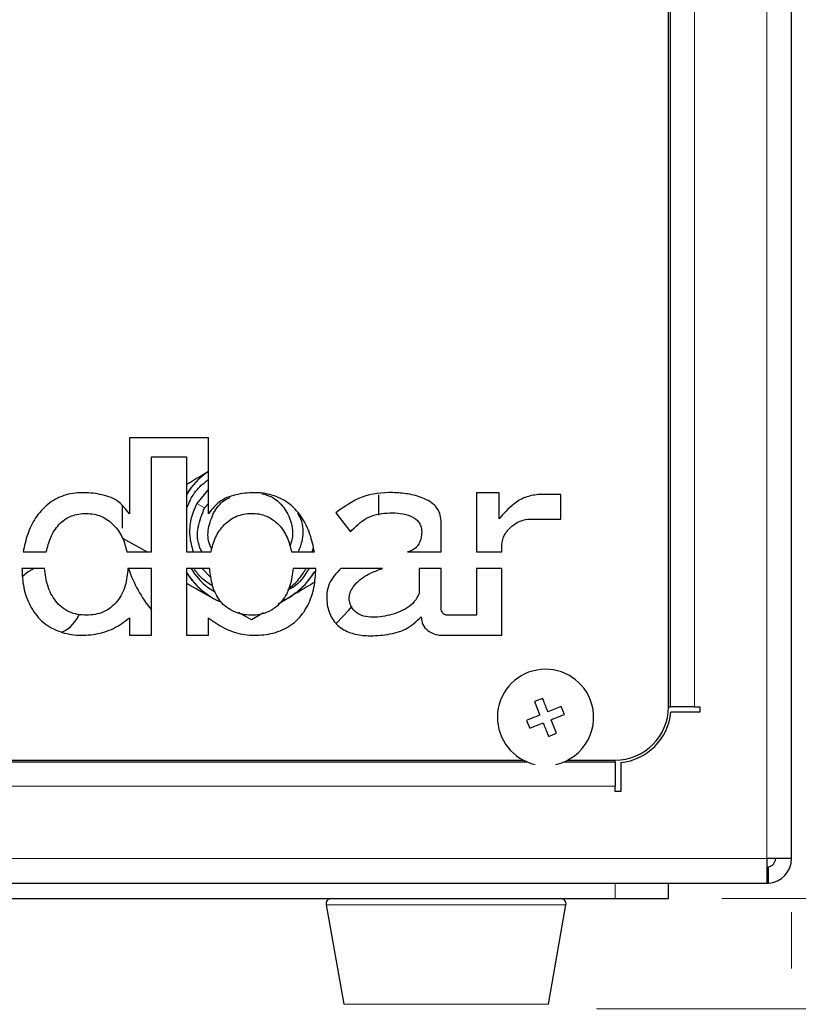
# Model space of a CAD drawing. Header units: millimetres. Extents: x 1 to 419, y 2 to 295.
# Tile 51 of 56: x 326 to 340, y 131 to 149. Entities that reach past the tile are written whole.
import ezdxf

# ---------------------------------------------------------------- set-up
doc = ezdxf.new("R2010")
doc.units = ezdxf.units.MM
doc.styles.add('SLDTEXTSTYLE0', font='TXT', dxfattribs={"width": 0.605})
doc.dimstyles.new('SLDDIMSTYLE0', dxfattribs={"dimtxt": 2.5, "dimasz": 3, "dimexe": 0, "dimexo": 0.0625, "dimtad": 1, "dimdec": 0, "dimlfac": 5, "dimrnd": 1e-09, "dimzin": 12, "dimdsep": 46, "dimtxsty": 'SLDTEXTSTYLE0', "dimsah": 1, "dimcen": 0.09, "dimadec": 0, "dimazin": 3, "dimtfac": 1, "dimtmove": 0, "dimatfit": 0, "dimfxl": 1, "dimfrac": 2, "dimtolj": 1, "dimtzin": 12, "dimarcsym": 0})
doc.dimstyles.new('SLDDIMSTYLE1', dxfattribs={"dimtxt": 2.5, "dimasz": 3, "dimexe": 0, "dimexo": 0.0625, "dimtad": 1, "dimlfac": 5, "dimrnd": 1e-09, "dimzin": 12, "dimdsep": 46, "dimtxsty": 'SLDTEXTSTYLE0', "dimsah": 1, "dimcen": 0.09, "dimadec": 0, "dimazin": 3, "dimtfac": 1, "dimtofl": 0, "dimtmove": 0, "dimatfit": 3, "dimfxl": 1, "dimfrac": 2, "dimtolj": 1, "dimtzin": 12, "dimarcsym": 0})

# ---------------------------------------------------------------- blocks, each defined once
blk = doc.blocks.new('_D')
at = {"color": 7, "linetype": 'Continuous', "lineweight": 18}
for p, q in [((354.473, 157.649), (354.473, 163.649)), ((340.786, 157.649), (355.473, 157.649)), ((354.473, 132.561), (354.473, 157.649)), ((338.946, 132.561), (355.473, 132.561)), ((354.473, 132.561), (354.473, 126.561))]:
    blk.add_line(p, q, dxfattribs=at)
for points in [[(354.473, 157.649), (354.973, 160.649), (353.973, 160.649)], [(354.473, 132.561), (353.973, 129.561), (354.973, 129.561)]]:
    blk.add_solid(points, dxfattribs=at)
at = {"color": 7, "linetype": 'Continuous', "lineweight": 18, "char_height": 2.5, "attachment_point": 1, "rotation": 90, "style": 'SLDTEXTSTYLE0'}
for s, insert in [('mm (5 in)', (351.251, 141.18)), ('125', (351.251, 134.513))]:
    blk.add_mtext(s, dxfattribs=dict(at, insert=insert))
blk = doc.blocks.new('_D_1')
at = {"color": 7, "linetype": 'Continuous', "lineweight": 18}
for p, q in [((363.908, 157.649), (363.908, 163.649)), ((340.786, 157.649), (364.908, 157.649)), ((363.908, 130.501), (363.908, 157.649)), ((336.602, 130.501), (353.723, 130.501)), ((355.223, 130.501), (364.908, 130.501)), ((363.908, 130.501), (363.908, 124.501))]:
    blk.add_line(p, q, dxfattribs=at)
for points in [[(363.908, 157.649), (364.408, 160.649), (363.408, 160.649)], [(363.908, 130.501), (363.408, 127.501), (364.408, 127.501)]]:
    blk.add_solid(points, dxfattribs=at)
at = {"color": 7, "linetype": 'Continuous', "lineweight": 18, "char_height": 2.5, "attachment_point": 1, "rotation": 90, "style": 'SLDTEXTSTYLE0'}
for s, insert in [('mm (5,4 in)', (360.686, 138.717)), ('136', (360.686, 132.051))]:
    blk.add_mtext(s, dxfattribs=dict(at, insert=insert))
blk = doc.blocks.new('_D_2')
at = {"color": 7, "linetype": 'Continuous', "lineweight": 18}
for p, q in [((259.046, 132.309), (259.046, 119.501)), ((340.246, 132.309), (340.246, 131.251)), ((340.246, 129.751), (340.246, 119.501)), ((259.046, 120.501), (340.246, 120.501))]:
    blk.add_line(p, q, dxfattribs=at)
for points in [[(259.046, 120.501), (262.046, 120.001), (262.046, 121.001)], [(340.246, 120.501), (337.246, 121.001), (337.246, 120.001)]]:
    blk.add_solid(points, dxfattribs=at)
at = {"color": 7, "linetype": 'Continuous', "lineweight": 18, "char_height": 2.5, "attachment_point": 1, "style": 'SLDTEXTSTYLE0'}
for s, insert in [('mm (16 in)', (294.766, 123.724)), ('406', (288.099, 123.724))]:
    blk.add_mtext(s, dxfattribs=dict(at, insert=insert))

msp = doc.modelspace()

# ---------------------------------------------------------------- linework, layer by layer
at = {"color": 8, "linetype": 'Continuous', "lineweight": 18}
for p, q in [((339.7861, 157.1889), (339.7861, 133.3089)), ((337.9743, 136.1489), (337.9743, 154.3489)), ((337.9851, 154.3489), (337.9851, 136.1489)), ((338.4294, 154.3489), (338.4294, 136.1489)), ((329.2701, 139.867), (329.1231, 139.9491)), ((335.3204, 135.1099), (299.9717, 135.1099)), ((299.9982, 135.1206), (335.2939, 135.1206)), ((336.9461, 135.1099), (335.9717, 135.1099)), ((335.9982, 135.1206), (336.9461, 135.1206)), ((336.9461, 134.6655), (262.3461, 134.6655)), ((339.7861, 133.3089), (259.5061, 133.3089)), ((336.9461, 132.5612), (336.9461, 132.8489)), ((335.2468, 132.4439), (331.5435, 132.4439)), ((336.0286, 132.4439), (335.2468, 132.4439)), ((331.8715, 130.5839), (335.0331, 130.5839)), ((335.0331, 130.5839), (335.7006, 130.5839))]:
    msp.add_line(p, q, dxfattribs=at)
at = {"color": 7, "linetype": 'Continuous', "lineweight": 25}
for p, q in [((340.2461, 133.3089), (340.2461, 157.1889)), ((337.9461, 136.1489), (337.9461, 154.3489)), ((329.3407, 141.178), (327.8644, 141.178)), ((327.8644, 141.178), (327.8644, 139.7561)), ((329.3407, 139.7576), (329.3407, 141.178)), ((328.2754, 139.0429), (328.2754, 140.8188)), ((328.2754, 140.8188), (328.9302, 140.8188)), ((328.9302, 140.8188), (328.9302, 139.0429)), ((329.3407, 140.2171), (329.1232, 139.9491)), ((332.5261, 139.7295), (332.5261, 140.113)), ((334.7768, 140.1488), (334.3541, 140.1488)), ((334.3541, 140.1488), (334.3541, 139.0429)), ((334.7768, 139.6606), (334.7768, 140.1488)), ((335.9294, 140.1158), (335.5088, 140.1158)), ((335.9294, 139.655), (335.9294, 140.1158)), ((328.9903, 139.9733), (329.004, 140.0157)), ((329.3407, 139.9498), (329.2701, 139.867)), ((327.7261, 139.9023), (327.7261, 139.4889)), ((331.7242, 139.7739), (331.9975, 139.4167)), ((333.6937, 139.0429), (333.6937, 139.625)), ((335.3082, 139.655), (335.9294, 139.655)), ((327.7365, 139.2981), (328.1935, 139.0429)), ((325.8771, 139.0429), (326.3094, 139.0429)), ((327.8182, 139.0429), (328.2754, 139.0429)), ((328.9302, 139.0429), (329.3874, 139.0429)), ((330.8952, 139.0429), (331.3249, 139.0429)), ((331.2826, 139.0429), (331.3055, 139.1192)), ((333.0638, 139.0429), (333.6937, 139.0429)), ((334.3541, 139.0429), (334.8261, 139.0429)), ((334.8261, 139.0429), (334.8261, 139.1724)), ((326.2781, 138.733), (325.8544, 138.733)), ((328.2749, 138.733), (327.838, 138.733)), ((328.2749, 137.4889), (328.2749, 138.733)), ((329.3661, 138.733), (328.9302, 138.733)), ((328.9302, 138.733), (328.9302, 137.4889)), ((329.2281, 138.733), (329.3958, 138.5558)), ((331.3524, 138.733), (330.9263, 138.733)), ((332.5949, 138.733), (331.8153, 138.733)), ((333.2833, 138.733), (333.2833, 138.2656)), ((333.6937, 138.733), (333.2833, 138.733)), ((333.6937, 137.9801), (333.6937, 138.733)), ((334.3536, 138.733), (334.3536, 137.8597)), ((334.8261, 138.733), (334.3536, 138.733)), ((334.8261, 137.4889), (334.8261, 138.733)), ((329.3251, 138.3837), (329.475, 138.2934)), ((329.5732, 138.1027), (329.4433, 138.1667)), ((330.8432, 138.1865), (330.646, 138.0689)), ((330.8432, 138.1865), (330.7352, 138.1284)), ((330.1489, 137.7725), (329.9041, 137.9093)), ((330.3724, 137.9057), (330.1489, 137.7725)), ((327.8644, 137.811), (327.8644, 137.4889)), ((329.3407, 137.4889), (329.3407, 137.8099)), ((334.3536, 137.8597), (333.8151, 137.8597)), ((327.8644, 137.4889), (328.2749, 137.4889)), ((328.9302, 137.4889), (329.3407, 137.4889)), ((333.6592, 137.4889), (334.8261, 137.4889)), ((335.5904, 136.3036), (335.4419, 136.2442)), ((335.4419, 136.2442), (335.5421, 135.9935)), ((335.9414, 136.1531), (335.6907, 136.0529)), ((336.0008, 136.0045), (335.9414, 136.1531)), ((337.9461, 136.1489), (337.9743, 136.1489)), ((337.9743, 136.1489), (337.9851, 136.1489)), ((338.4294, 136.1489), (337.9851, 136.1489)), ((338.4294, 136.1489), (338.5344, 136.1489)), ((338.5344, 136.1489), (338.5344, 136.0439)), ((335.2914, 135.8933), (335.3508, 135.7447)), ((335.8502, 135.6536), (335.75, 135.9043)), ((338.5344, 136.0439), (337.9908, 136.0439)), ((335.3508, 135.7447), (335.6015, 135.8449)), ((335.7017, 135.5942), (335.8502, 135.6536)), ((300.0584, 135.1489), (335.2337, 135.1489)), ((336.0584, 135.1489), (336.9461, 135.1489)), ((336.9461, 135.1206), (336.9461, 135.1489)), ((336.9461, 135.1099), (336.9461, 135.1206)), ((336.9461, 135.1099), (336.9461, 134.6655)), ((337.0511, 135.1042), (337.0511, 134.5605)), ((336.9461, 134.5605), (336.9461, 134.6655)), ((337.0511, 134.5605), (336.9461, 134.5605)), ((339.7861, 133.3089), (339.7861, 132.8489)), ((340.2461, 133.3089), (339.7861, 133.3089)), ((339.8143, 132.8498), (339.8143, 133.1514)), ((259.5061, 132.8489), (339.7861, 132.8489)), ((337.9461, 132.5612), (337.9461, 132.8489)), ((262.3461, 132.5612), (336.9461, 132.5612)), ((336.9461, 132.5612), (337.9461, 132.5612)), ((331.5435, 132.4439), (331.8715, 130.5839)), ((335.7006, 130.5839), (336.0286, 132.4439))]:
    msp.add_line(p, q, dxfattribs=at)
at = {"color": 7, "linetype": 'Continuous', "lineweight": 25, "flags": 128}
for points in [[(326.0861, 138.733), (325.9705, 138.673), (325.863, 138.585)], [(331.7395, 137.7122), (331.9646, 137.9462), (332.0293, 138.0268)]]:
    msp.add_lwpolyline(points, dxfattribs=at)
at = {"color": 7, "linetype": 'Continuous', "lineweight": 25}
for centre, radius, start, end in [((330.1261, 139.3889), 1.4, 124.12419, 148.66895), ((330.1261, 139.3889), 1.397, 124.20761, 148.87166), ((330.1261, 139.4889), 2.4, 198.3585, 219.52743), ((330.1261, 139.3889), 1.397, 211.12834, 245.28865), ((330.1261, 139.3889), 1.4, 211.33105, 240.81109), ((330.1261, 139.3889), 1.2852, 210.68641, 231.45109), ((330.1261, 139.3889), 1.397, 296.31863, 329.47612), ((330.1261, 139.3889), 1.4, 300.81109, 329.47625), ((326.3261, 138.1289), 0.65, 296.193, 337.96301), ((335.6461, 135.9489), 0.9, 21.78679, 257.74498), ((335.6461, 135.9489), 0.9, 282.25502, 21.78679), ((336.9461, 136.1489), 1, 270, 0), ((336.9461, 136.1489), 1.05, 275.73917, 354.26083), ((339.7861, 133.3089), 0.46, 273.5252, 0), ((339.7861, 133.3089), 0.16, 280.18207, 0), ((339.7861, 133.3089), 0.16, 270, 280.18207), ((339.7861, 133.3089), 0.46, 270, 273.5252), ((331.642, 132.4612), 0.1, 90, 190), ((335.9301, 132.4612), 0.1, 350, 90)]:
    msp.add_arc(centre, radius, start, end, dxfattribs=at)
for points, knots in [([(328.9302, 140.3058), (328.9547, 140.3204), (329.0783, 140.3941), (329.2202, 140.4787), (329.3344, 140.5468), (329.3407, 140.5506)], [0, 0, 0, 0, 0.1892436, 0.955311, 1, 1, 1, 1]), ([(328.9302, 139.8399), (328.9581, 139.9099), (329.0238, 140.0751), (329.1684, 140.2662), (329.2956, 140.3611), (329.3407, 140.3947)], [0, 0, 0, 0, 0.3219211, 0.7599118, 1, 1, 1, 1]), ([(327.8644, 139.7561), (327.7945, 139.847), (327.6533, 140.0305), (327.3128, 140.1295), (326.9757, 140.164), (326.632, 140.1171), (326.3279, 139.9464), (326.0973, 139.6877), (325.95, 139.3757), (325.9014, 139.1537), (325.8771, 139.0429)], [0, 0, 0, 0, 0.1233716, 0.2491711, 0.3739795, 0.4987996, 0.6242059, 0.7499459, 0.875113, 1, 1, 1, 1]), ([(331.3249, 139.0429), (331.3014, 139.1537), (331.2544, 139.3756), (331.1042, 139.683), (330.8834, 139.9491), (330.5746, 140.1106), (330.2329, 140.1648), (329.8944, 140.1309), (329.5579, 140.0255), (329.4128, 139.8466), (329.3407, 139.7576)], [0, 0, 0, 0, 0.12481944, 0.24972135, 0.37444087, 0.50010145, 0.62547553, 0.75078494, 0.87604055, 1, 1, 1, 1]), ([(330.3363, 140.1325), (330.3958, 140.1173), (330.5553, 140.0765), (330.7601, 139.8862), (330.8999, 139.6111), (330.9353, 139.3442), (330.8798, 139.2006), (330.8615, 139.1531)], [0, 0, 0, 0, 0.1454308, 0.3901002, 0.6347695, 0.8794388, 1, 1, 1, 1]), ([(333.6937, 139.625), (333.6885, 139.6732), (333.678, 139.7699), (333.5708, 139.9371), (333.3553, 140.0623), (333.0746, 140.1341), (332.6918, 140.1654), (332.1977, 140.1138), (331.8819, 139.8871), (331.7242, 139.7739)], [0, 0, 0, 0, 0.0623804, 0.1254016, 0.2501941, 0.3760063, 0.5012031, 0.7509931, 1, 1, 1, 1]), ([(335.5088, 140.1158), (335.4264, 140.1037), (335.2611, 140.0794), (335.0052, 139.9175), (334.8634, 139.758), (334.7768, 139.6606)], [0, 0, 0, 0, 0.2790671, 0.5598672, 1, 1, 1, 1]), ([(329.1231, 139.9491), (329.0818, 139.8521), (328.9994, 139.6586), (328.9764, 139.3408), (329.0295, 139.1412), (329.0557, 139.0429)], [0, 0, 0, 0, 0.338068, 0.6738576, 1, 1, 1, 1]), ([(329.4386, 139.7729), (329.4963, 139.862), (329.5772, 139.9872), (329.7103, 140.0463), (329.7487, 140.0633)], [0, 0, 0, 0, 0.7117852, 1, 1, 1, 1]), ([(326.3094, 139.0429), (326.3331, 139.1348), (326.3803, 139.3187), (326.5322, 139.565), (326.7713, 139.7377), (327.0599, 139.7735), (327.3479, 139.7307), (327.5808, 139.5546), (327.7481, 139.3197), (327.7948, 139.1353), (327.8182, 139.0429)], [0, 0, 0, 0, 0.1250989, 0.250173, 0.3751884, 0.5002477, 0.6258397, 0.7502942, 0.8749, 1, 1, 1, 1]), ([(329.223, 139.0429), (329.2087, 139.0688), (329.1327, 139.2067), (329.1273, 139.5125), (329.2225, 139.7489), (329.2701, 139.867)], [0, 0, 0, 0, 0.103773, 0.5518865, 1, 1, 1, 1]), ([(329.4064, 139.1), (329.3929, 139.1244), (329.3293, 139.2386), (329.3236, 139.488), (329.4003, 139.6779), (329.4386, 139.7729)], [0, 0, 0, 0, 0.1196268, 0.5598134, 1, 1, 1, 1]), ([(329.3874, 139.0429), (329.4127, 139.1342), (329.4631, 139.3169), (329.6217, 139.5597), (329.8607, 139.7275), (330.146, 139.7803), (330.4331, 139.7337), (330.6709, 139.5633), (330.8271, 139.3192), (330.8725, 139.1349), (330.8952, 139.0429)], [0, 0, 0, 0, 0.1249877, 0.2498926, 0.3755259, 0.5000864, 0.6249615, 0.750037, 0.8751143, 1, 1, 1, 1]), ([(331.0248, 139.0429), (331.0542, 139.1186), (331.1298, 139.3133), (331.116, 139.5832), (331.0329, 139.7312), (331.0124, 139.7677)], [0, 0, 0, 0, 0.32419606, 0.83315827, 1, 1, 1, 1]), ([(331.9975, 139.4167), (332.0917, 139.5143), (332.2797, 139.7089), (332.6857, 139.7846), (333.0188, 139.7706), (333.2347, 139.6607), (333.3094, 139.5473), (333.3364, 139.4379), (333.3242, 139.3149), (333.2821, 139.1885), (333.1921, 139.0829), (333.1066, 139.0562), (333.0638, 139.0429)], [0, 0, 0, 0, 0.1876796, 0.3746938, 0.5618905, 0.6556532, 0.7026356, 0.7501311, 0.8126505, 0.8752103, 0.9374587, 1, 1, 1, 1]), ([(334.8261, 139.1724), (334.839, 139.2408), (334.8649, 139.3781), (335.0051, 139.5168), (335.1486, 139.622), (335.255, 139.644), (335.3082, 139.655)], [0, 0, 0, 0, 0.279086, 0.5597452, 0.7803813, 1, 1, 1, 1]), ([(325.8544, 138.733), (325.8602, 138.6144), (325.8719, 138.3758), (325.9933, 138.0343), (326.2055, 137.7377), (326.5184, 137.5485), (326.8719, 137.4734), (327.2298, 137.494), (327.5783, 137.5948), (327.7689, 137.7388), (327.8644, 137.811)], [0, 0, 0, 0, 0.124358, 0.2503004, 0.375884, 0.5004152, 0.6253323, 0.7505623, 0.8750006, 1, 1, 1, 1]), ([(327.838, 138.733), (327.8265, 138.6249), (327.8035, 138.408), (327.6555, 138.1087), (327.3913, 137.8935), (327.0597, 137.8457), (326.7287, 137.8942), (326.4661, 138.1104), (326.3197, 138.4089), (326.292, 138.625), (326.2781, 138.733)], [0, 0, 0, 0, 0.1246659, 0.2500385, 0.3750915, 0.5002464, 0.6256615, 0.7500189, 0.8750181, 1, 1, 1, 1]), ([(329.4224, 138.4068), (329.3484, 138.4518), (329.2091, 138.5365), (329.1163, 138.6702), (329.0728, 138.733)], [0, 0, 0, 0, 0.5308295, 1, 1, 1, 1]), ([(329.3407, 137.8099), (329.4379, 137.7416), (329.6325, 137.6049), (329.9751, 137.4863), (330.3352, 137.4776), (330.6891, 137.5472), (331.002, 137.738), (331.214, 138.0339), (331.3309, 138.3761), (331.3452, 138.6141), (331.3524, 138.733)], [0, 0, 0, 0, 0.124709, 0.2495505, 0.3746271, 0.4998241, 0.6245868, 0.7499188, 0.8751218, 1, 1, 1, 1]), ([(330.9263, 138.733), (330.912, 138.6251), (330.8835, 138.4094), (330.7365, 138.1088), (330.4706, 137.8987), (330.1402, 137.8376), (329.8143, 137.9039), (329.5426, 138.1045), (329.4024, 138.4091), (329.3782, 138.6249), (329.3661, 138.733)], [0, 0, 0, 0, 0.1250494, 0.2501887, 0.3757604, 0.5006838, 0.6257255, 0.7500582, 0.8748384, 1, 1, 1, 1]), ([(331.2233, 138.733), (331.1382, 138.5964), (331.0324, 138.4268), (330.857, 138.3452), (330.8228, 138.3293)], [0, 0, 0, 0, 0.8048074, 1, 1, 1, 1]), ([(330.8428, 138.3681), (330.8484, 138.3714), (330.9313, 138.4206), (331.049, 138.5423), (331.1335, 138.6755), (331.17, 138.733)], [0, 0, 0, 0, 0.03975684, 0.58575475, 1, 1, 1, 1]), ([(331.8153, 138.733), (331.732, 138.643), (331.5653, 138.4629), (331.5379, 138.113), (331.6223, 137.8211), (331.8041, 137.6065), (332.0601, 137.4982), (332.362, 137.4657), (332.6922, 137.4915), (333.0536, 137.5786), (333.2323, 137.7452), (333.3214, 137.8282)], [0, 0, 0, 0, 0.12439758, 0.24887988, 0.34283605, 0.43645603, 0.53027013, 0.62457025, 0.74987686, 0.87537351, 1, 1, 1, 1]), ([(333.2833, 138.2656), (333.2562, 138.2123), (333.202, 138.1053), (333.0123, 137.9533), (332.7301, 137.8501), (332.4322, 137.8061), (332.1941, 137.8466), (332.0568, 137.9401), (331.9858, 138.0636), (331.9667, 138.1847), (331.9955, 138.3037), (332.0942, 138.4622), (332.2952, 138.6268), (332.495, 138.6976), (332.5949, 138.733)], [0, 0, 0, 0, 0.06992706, 0.14035503, 0.2806083, 0.42104069, 0.49142175, 0.56161456, 0.60898501, 0.65622982, 0.70295225, 0.75034371, 0.87505953, 1, 1, 1, 1]), ([(329.4433, 138.1667), (329.2933, 138.2504), (329.1158, 138.3496), (328.9551, 138.4394), (328.9302, 138.4533)], [0, 0, 0, 0, 0.84487178, 1, 1, 1, 1]), ([(331.3251, 138.4739), (331.2995, 138.4587), (331.1749, 138.3843), (331.0091, 138.2854), (330.8722, 138.2038), (330.8432, 138.1865)], [0, 0, 0, 0, 0.1687032, 0.8236111, 1, 1, 1, 1]), ([(333.8151, 137.8597), (333.7973, 137.8613), (333.7616, 137.8644), (333.7217, 137.8979), (333.7008, 137.9389), (333.6961, 137.9664), (333.6937, 137.9801)], [0, 0, 0, 0, 0.2794904, 0.5574755, 0.7804259, 1, 1, 1, 1]), ([(333.3214, 137.8282), (333.3265, 137.7786), (333.3369, 137.6792), (333.4345, 137.5736), (333.545, 137.5106), (333.6212, 137.4961), (333.6592, 137.4889)], [0, 0, 0, 0, 0.2788869, 0.5587094, 0.7804413, 1, 1, 1, 1]), ([(335.6907, 136.0529), (335.6627, 136.1227), (335.6292, 136.2067), (335.596, 136.2896), (335.5904, 136.3036)], [0, 0, 0, 0, 0.8312431, 1, 1, 1, 1]), ([(335.5421, 135.9935), (335.4723, 135.9656), (335.3882, 135.932), (335.3054, 135.8989), (335.2914, 135.8933)], [0, 0, 0, 0, 0.8312431, 1, 1, 1, 1]), ([(335.75, 135.9043), (335.8199, 135.9322), (335.9039, 135.9658), (335.9868, 135.9989), (336.0008, 136.0045)], [0, 0, 0, 0, 0.8312431, 1, 1, 1, 1]), ([(335.6015, 135.8449), (335.6294, 135.7751), (335.663, 135.6911), (335.6961, 135.6082), (335.7017, 135.5942)], [0, 0, 0, 0, 0.8312431, 1, 1, 1, 1])]:
    msp.add_open_spline(points, degree=3, knots=knots, dxfattribs=at)

# ---------------------------------------------------------------- dimensions: what is measured, and where the dimension line sits
at = {"color": 7, "linetype": 'Continuous', "lineweight": 18}
for base, p1, text, picture, middle in [((363.9083, 157.6489), (335.6021, 130.5012), '<> mm (5,4 in)', '_D_1', (363.9083, 144.0751)), ((354.4734, 157.6489), (337.9461, 132.5612), '<> mm (5 in)', '_D', (354.4734, 145.1051))]:
    dim = msp.add_linear_dim(base=base, p1=p1, p2=(339.7861, 157.6489), angle=90, text=text, dimstyle='SLDDIMSTYLE0', dxfattribs=at)
    dim.commit()
    dim.dimension.update_dxf_attribs({"geometry": picture, "text_midpoint": middle, "dimtype": 160})
dim = msp.add_linear_dim(base=(340.2461, 120.5012), p1=(259.0461, 133.3089), p2=(340.2461, 133.3089), text='<> mm (16 in)', dimstyle='SLDDIMSTYLE1', dxfattribs=at)
dim.commit()
dim.dimension.update_dxf_attribs({"geometry": '_D_2', "text_midpoint": (299.6461, 120.5012), "dimtype": 160})

doc.saveas('drawing.dxf')
